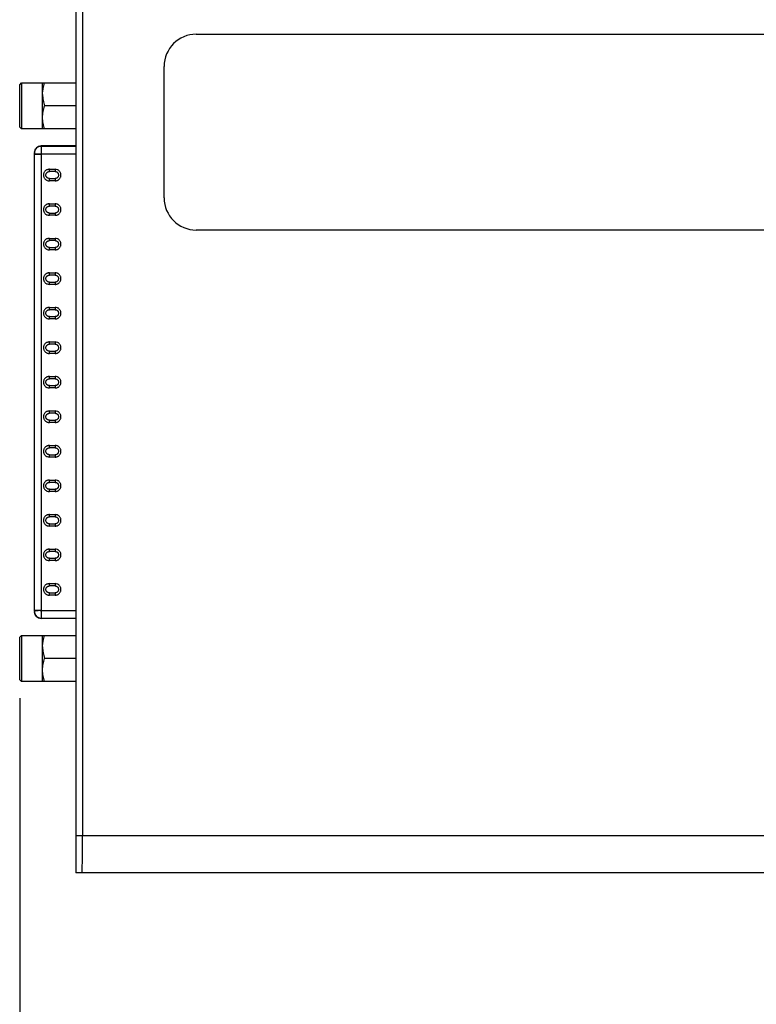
# Model space of a CAD drawing. Header units: inches. Extents: x 0 to 22, y 0 to 17.
# Tile 14 of 41: x 7.6 to 10.1, y 6.1 to 9.4. Entities that reach past the tile are written whole.
import ezdxf

# ---------------------------------------------------------------- set-up
doc = ezdxf.new("R2010")
doc.units = ezdxf.units.IN
doc.header["$LTSCALE"] = 1.21
doc.header["$MEASUREMENT"] = 0
doc.layers.get('0').update_dxf_attribs({"linetype": 'CONTINUOUS'})
doc.layers.add('DIMENSIONS', color=7, linetype='CONTINUOUS')
doc.styles.get("Standard").update_dxf_attribs({"font": 'txt', "width": 0.8})
doc.dimstyles.new('DIMSTYLE_2', dxfattribs={"dimtxt": 0.125, "dimasz": 0.18, "dimexe": 0.18, "dimexo": 0.0625, "dimgap": 0.09, "dimtad": 0, "dimtih": 1, "dimtoh": 1, "dimdec": 3, "dimzin": 4, "dimdsep": 46, "dimtxsty": 'STANDARD', "dimblk": '_FILLED', "dimblk1": '_FILLED', "dimblk2": '_FILLED', "dimcen": 0.09, "dimadec": 0, "dimazin": 0, "dimtp": 0.01, "dimtm": 0.01, "dimtfac": 1, "dimtdec": 3, "dimtofl": 0, "dimtmove": 0, "dimatfit": 3, "dimldrblk": '_FILLED', "dimfxl": 1, "dimtolj": 1, "dimtzin": 4, "dimarcsym": 0})

# ---------------------------------------------------------------- blocks, each defined once
blk = doc.blocks.new('_FILLED')
at = {"color": 0, "linetype": 'BYBLOCK'}
blk.add_solid([(0, 0), (-1, 0.174), (-1, -0.174)], dxfattribs=at)
blk = doc.blocks.new('*D12')
at = {"layer": 'DIMENSIONS', "color": 2, "linetype": 'CONTINUOUS'}
for p, q in [((7.6134, 7.1276), (7.6134, 5.6552)), ((11.805, 6.4677), (11.805, 5.6552)), ((7.6134, 5.7802), (8.7842, 5.7802)), ((11.805, 5.7802), (10.6342, 5.7802))]:
    blk.add_line(p, q, dxfattribs=at)
at = {"layer": 'DIMENSIONS', "color": 2, "linetype": 'CONTINUOUS', "xscale": 0.18, "yscale": 0.18, "zscale": 0.18, "rotation": 180}
blk.add_blockref('_FILLED', (7.6134, 5.7802), dxfattribs=at)
at = {"layer": 'DIMENSIONS', "color": 2, "linetype": 'CONTINUOUS', "xscale": 0.18, "yscale": 0.18, "zscale": 0.18}
blk.add_blockref('_FILLED', (11.805, 5.7802), dxfattribs=at)
at = {"layer": 'DIMENSIONS', "color": 2, "linetype": 'CONTINUOUS', "insert": (9.7092, 5.8427), "char_height": 0.125, "width": 1.725, "attachment_point": 2, "line_spacing_factor": 0.9}
blk.add_mtext('2X 4.192{\\Ftxt.shx;\\W1.000000;\\H0.125000; }[106.47]', dxfattribs=at)

msp = doc.modelspace()

# ---------------------------------------------------------------- linework, layer by layer
at = {"color": 6, "linetype": 'CONTINUOUS'}
for p, q in [((7.805, 11.5962), (7.805, 6.5302)), ((7.805, 9.0159), (7.6874, 9.0159)), ((7.6638, 7.4273), (7.6638, 8.9883)), ((7.715, 8.9361), (7.7347, 8.9361)), ((7.7347, 8.9283), (7.715, 8.9283)), ((7.715, 8.9046), (7.7347, 8.9046)), ((7.7347, 8.8968), (7.715, 8.8968)), ((7.715, 8.818), (7.7347, 8.818)), ((7.7347, 8.8101), (7.715, 8.8101)), ((7.715, 8.7865), (7.7347, 8.7865)), ((7.7347, 8.7786), (7.715, 8.7786)), ((7.715, 8.6999), (7.7347, 8.6999)), ((7.7347, 8.692), (7.715, 8.692)), ((7.715, 8.6684), (7.7347, 8.6684)), ((7.7347, 8.6605), (7.715, 8.6605)), ((7.715, 8.5818), (7.7347, 8.5818)), ((7.7347, 8.5739), (7.715, 8.5739)), ((7.715, 8.5503), (7.7347, 8.5503)), ((7.7347, 8.5424), (7.715, 8.5424)), ((7.715, 8.4637), (7.7347, 8.4637)), ((7.7347, 8.4558), (7.715, 8.4558)), ((7.715, 8.4322), (7.7347, 8.4322)), ((7.7347, 8.4243), (7.715, 8.4243)), ((7.715, 8.3456), (7.7347, 8.3456)), ((7.7347, 8.3377), (7.715, 8.3377)), ((7.715, 8.3141), (7.7347, 8.3141)), ((7.7347, 8.3062), (7.715, 8.3062)), ((7.715, 8.2275), (7.7347, 8.2275)), ((7.7347, 8.2196), (7.715, 8.2196)), ((7.715, 8.196), (7.7347, 8.196)), ((7.7347, 8.1881), (7.715, 8.1881)), ((7.715, 8.1094), (7.7347, 8.1094)), ((7.7347, 8.1015), (7.715, 8.1015)), ((7.715, 8.0779), (7.7347, 8.0779)), ((7.7347, 8.07), (7.715, 8.07)), ((7.715, 7.9912), (7.7347, 7.9912)), ((7.7347, 7.9834), (7.715, 7.9834)), ((7.715, 7.9598), (7.7347, 7.9598)), ((7.7347, 7.9519), (7.715, 7.9519)), ((7.715, 7.8731), (7.7347, 7.8731)), ((7.7347, 7.8653), (7.715, 7.8653)), ((7.715, 7.8416), (7.7347, 7.8416)), ((7.7347, 7.8338), (7.715, 7.8338)), ((7.715, 7.755), (7.7347, 7.755)), ((7.7347, 7.7472), (7.715, 7.7472)), ((7.715, 7.7235), (7.7347, 7.7235)), ((7.7347, 7.7157), (7.715, 7.7157)), ((7.715, 7.6369), (7.7347, 7.6369)), ((7.7347, 7.629), (7.715, 7.629)), ((7.715, 7.6054), (7.7347, 7.6054)), ((7.7347, 7.5975), (7.715, 7.5975)), ((7.715, 7.5188), (7.7347, 7.5188)), ((7.7347, 7.5109), (7.715, 7.5109)), ((7.715, 7.4873), (7.7347, 7.4873)), ((7.7347, 7.4794), (7.715, 7.4794)), ((7.805, 7.3997), (7.6874, 7.3997)), ((11.805, 6.5302), (7.805, 6.5302))]:
    msp.add_line(p, q, dxfattribs=at)
at = {"color": 9, "linetype": 'CONTINUOUS'}
for p, q in [((7.8281, 11.469), (7.8281, 6.6574)), ((7.6874, 9.0159), (7.6874, 7.3997)), ((7.6874, 9.0154), (7.805, 9.0154)), ((7.805, 8.9883), (7.6874, 8.9883)), ((7.715, 8.9283), (7.715, 8.9361)), ((7.7347, 8.9361), (7.7347, 8.9283)), ((7.715, 8.8968), (7.715, 8.9046)), ((7.7347, 8.9046), (7.7347, 8.8968)), ((7.715, 8.8101), (7.715, 8.818)), ((7.7347, 8.818), (7.7347, 8.8101)), ((7.715, 8.7786), (7.715, 8.7865)), ((7.7347, 8.7865), (7.7347, 8.7786)), ((7.715, 8.692), (7.715, 8.6999)), ((7.7347, 8.6999), (7.7347, 8.692)), ((7.715, 8.6605), (7.715, 8.6684)), ((7.7347, 8.6684), (7.7347, 8.6605)), ((7.715, 8.5739), (7.715, 8.5818)), ((7.7347, 8.5818), (7.7347, 8.5739)), ((7.715, 8.5424), (7.715, 8.5503)), ((7.7347, 8.5503), (7.7347, 8.5424)), ((7.715, 8.4558), (7.715, 8.4637)), ((7.7347, 8.4637), (7.7347, 8.4558)), ((7.715, 8.4243), (7.715, 8.4322)), ((7.7347, 8.4322), (7.7347, 8.4243)), ((7.715, 8.3377), (7.715, 8.3456)), ((7.7347, 8.3456), (7.7347, 8.3377)), ((7.715, 8.3062), (7.715, 8.3141)), ((7.7347, 8.3141), (7.7347, 8.3062)), ((7.715, 8.2196), (7.715, 8.2275)), ((7.7347, 8.2275), (7.7347, 8.2196)), ((7.715, 8.1881), (7.715, 8.196)), ((7.7347, 8.196), (7.7347, 8.1881)), ((7.715, 8.1015), (7.715, 8.1094)), ((7.7347, 8.1094), (7.7347, 8.1015)), ((7.715, 8.07), (7.715, 8.0779)), ((7.7347, 8.0779), (7.7347, 8.07)), ((7.715, 7.9834), (7.715, 7.9912)), ((7.7347, 7.9912), (7.7347, 7.9834)), ((7.715, 7.9519), (7.715, 7.9598)), ((7.7347, 7.9598), (7.7347, 7.9519)), ((7.715, 7.8653), (7.715, 7.8731)), ((7.7347, 7.8731), (7.7347, 7.8653)), ((7.715, 7.8338), (7.715, 7.8416)), ((7.7347, 7.8416), (7.7347, 7.8338)), ((7.715, 7.7472), (7.715, 7.755)), ((7.7347, 7.755), (7.7347, 7.7472)), ((7.715, 7.7157), (7.715, 7.7235)), ((7.7347, 7.7235), (7.7347, 7.7157)), ((7.715, 7.629), (7.715, 7.6369)), ((7.7347, 7.6369), (7.7347, 7.629)), ((7.715, 7.5975), (7.715, 7.6054)), ((7.7347, 7.6054), (7.7347, 7.5975)), ((7.715, 7.5109), (7.715, 7.5188)), ((7.7347, 7.5188), (7.7347, 7.5109)), ((7.715, 7.4794), (7.715, 7.4873)), ((7.7347, 7.4873), (7.7347, 7.4794)), ((7.6874, 7.4273), (7.805, 7.4273)), ((7.805, 7.4001), (7.6874, 7.4001)), ((7.8082, 6.6574), (11.805, 6.6574))]:
    msp.add_line(p, q, dxfattribs=at)
at = {"color": 7, "linetype": 'CONTINUOUS'}
for p, q in [((8.2177, 9.3982), (11.78, 9.3982)), ((8.1077, 8.8382), (8.1077, 9.2882)), ((7.6134, 9.2255), (7.6193, 9.2314)), ((7.6193, 9.2314), (7.6193, 9.0739)), ((7.6193, 9.2314), (7.805, 9.2314)), ((7.6917, 9.0739), (7.6917, 9.2314)), ((7.6917, 9.2314), (7.6917, 9.2314)), ((7.6134, 9.0799), (7.6134, 9.2255)), ((7.805, 9.1527), (7.6988, 9.1527)), ((7.6134, 9.0798), (7.6193, 9.0739)), ((7.805, 9.0739), (7.6193, 9.0739)), ((7.6917, 9.0739), (7.6917, 9.0739)), ((7.6638, 8.9922), (7.6638, 8.9918)), ((7.6638, 8.9913), (7.6638, 8.9921)), ((7.6638, 8.9898), (7.6638, 8.9913)), ((7.6638, 8.9899), (7.6638, 8.9913)), ((7.6638, 8.9913), (7.6638, 8.9909)), ((7.6638, 8.9891), (7.6638, 8.9899)), ((7.6656, 8.9883), (7.6638, 8.9891)), ((7.6638, 8.9883), (7.6874, 8.9883)), ((7.666, 8.9882), (7.6656, 8.9883)), ((7.6707, 8.9883), (7.666, 8.9882)), ((7.6754, 8.9883), (7.6719, 8.9883)), ((7.6787, 8.9883), (7.6754, 8.9883)), ((7.6874, 8.9883), (7.6805, 8.9883)), ((11.78, 8.7282), (8.2177, 8.7282)), ((7.6874, 7.4273), (7.6638, 7.4273)), ((7.6638, 7.4264), (7.6656, 7.4273)), ((7.6638, 7.4262), (7.6638, 7.4264)), ((7.6638, 7.4256), (7.6638, 7.4263)), ((7.6638, 7.4245), (7.6638, 7.4258)), ((7.6638, 7.4243), (7.6638, 7.4256)), ((7.6638, 7.4243), (7.6638, 7.4246)), ((7.6638, 7.4234), (7.6638, 7.4243)), ((7.6638, 7.4233), (7.6638, 7.4237)), ((7.6638, 7.4232), (7.6638, 7.4236)), ((7.6707, 7.4273), (7.6754, 7.4272)), ((7.6754, 7.4272), (7.6771, 7.4273)), ((7.683, 7.4273), (7.6874, 7.4273)), ((7.6134, 7.3357), (7.6193, 7.3416)), ((7.6134, 7.1901), (7.6134, 7.3357)), ((7.6193, 7.3416), (7.6193, 7.1842)), ((7.6193, 7.3416), (7.805, 7.3416)), ((7.6917, 7.1842), (7.6917, 7.3416)), ((7.6917, 7.3416), (7.6917, 7.3416)), ((7.805, 7.2629), (7.6988, 7.2629)), ((7.6134, 7.1901), (7.6193, 7.1842)), ((7.805, 7.1842), (7.6193, 7.1842)), ((7.6917, 7.1842), (7.6917, 7.1842))]:
    msp.add_line(p, q, dxfattribs=at)
for centre, radius, start, end in [((8.2177, 9.2882), 0.11, 90, 180), ((7.7189, 8.9898), 0.0551, 177.428, 178.3626), ((7.8286, 8.989), 0.1648, 179.7221, 180.2376), ((7.6728, 8.925), 0.0633, 90.8156, 91.8891), ((7.681, 9.435), 0.4467, 269.6995, 269.9374), ((8.2177, 8.8382), 0.11, 180, 270), ((7.8222, 7.4265), 0.1584, 179.7358, 180.2716), ((7.7174, 7.4258), 0.0536, 181.3715, 182.5817), ((7.6817, 6.9413), 0.486, 90.39, 90.5424), ((7.6809, 7.0348), 0.3925, 90.0481, 90.3649), ((7.6814, 6.6294), 0.7979, 89.8833, 90.0616)]:
    msp.add_arc(centre, radius, start, end, dxfattribs=at)
at = {"color": 6, "linetype": 'CONTINUOUS'}
for centre, start, end in [((7.6874, 8.9922), 90, 180), ((7.6874, 7.4233), 180.0005, 270)]:
    msp.add_arc(centre, 0.0236, start, end, dxfattribs=at)
at = {"color": 9, "linetype": 'CONTINUOUS'}
for centre, start, end in [((7.6865, 8.9922), 173.9095, 179.983), ((7.6865, 7.4234), 180.017, 186.0862)]:
    msp.add_arc(centre, 0.0227, start, end, dxfattribs=at)
at = {"color": 7, "linetype": 'CONTINUOUS'}
for points, knots in [([(7.6917, 9.192), (7.6917, 9.1954), (7.692, 9.2004), (7.6928, 9.207), (7.6936, 9.2119), (7.6946, 9.2169), (7.6962, 9.2234), (7.6977, 9.2282), (7.6988, 9.2314)], [0, 0, 0, 0, 0.24882, 0.373482, 0.498285, 0.623287, 0.748569, 1, 1, 1, 1]), ([(7.6917, 9.192), (7.6917, 9.1854), (7.6928, 9.1753), (7.6958, 9.1623), (7.6977, 9.1559), (7.6988, 9.1527)], [0, 0, 0, 0, 0.498019, 0.748465, 1, 1, 1, 1]), ([(7.6917, 9.1133), (7.6917, 9.1166), (7.6921, 9.1233), (7.6935, 9.1332), (7.6958, 9.143), (7.6977, 9.1495), (7.6988, 9.1527)], [0, 0, 0, 0, 0.248851, 0.498277, 0.748582, 1, 1, 1, 1]), ([(7.6988, 9.0739), (7.6977, 9.0771), (7.6958, 9.0835), (7.6935, 9.0934), (7.6921, 9.1033), (7.6917, 9.11), (7.6917, 9.1133)], [0, 0, 0, 0, 0.251419, 0.501724, 0.751149, 1, 1, 1, 1]), ([(7.6656, 7.4273), (7.6659, 7.4273), (7.6666, 7.4274), (7.6678, 7.4274), (7.6692, 7.4273), (7.6702, 7.4273), (7.6707, 7.4273)], [0, 0, 0, 0, 0.194518, 0.426911, 0.696375, 1, 1, 1, 1]), ([(7.6917, 7.3023), (7.6917, 7.3056), (7.692, 7.3106), (7.6928, 7.3172), (7.6936, 7.3222), (7.6946, 7.3271), (7.6962, 7.3336), (7.6977, 7.3384), (7.6988, 7.3416)], [0, 0, 0, 0, 0.24882, 0.373482, 0.498285, 0.623287, 0.748569, 1, 1, 1, 1]), ([(7.6917, 7.3023), (7.6917, 7.2956), (7.6928, 7.2856), (7.6958, 7.2725), (7.6977, 7.2661), (7.6988, 7.2629)], [0, 0, 0, 0, 0.498019, 0.748465, 1, 1, 1, 1]), ([(7.6917, 7.2235), (7.6917, 7.2269), (7.6921, 7.2335), (7.6935, 7.2435), (7.6958, 7.2533), (7.6977, 7.2597), (7.6988, 7.2629)], [0, 0, 0, 0, 0.248851, 0.498277, 0.748582, 1, 1, 1, 1]), ([(7.6988, 7.1842), (7.6977, 7.1874), (7.6958, 7.1938), (7.6935, 7.2036), (7.6921, 7.2135), (7.6917, 7.2202), (7.6917, 7.2235)], [0, 0, 0, 0, 0.251419, 0.501724, 0.751149, 1, 1, 1, 1]), ([(7.8272, 6.5324), (7.8273, 6.5324), (7.8273, 6.5325), (7.8273, 6.5326), (7.8273, 6.5329), (7.8273, 6.5331), (7.8274, 6.5335), (7.8274, 6.5339), (7.8274, 6.5344), (7.8274, 6.5353), (7.8275, 6.5365), (7.8275, 6.5382), (7.8276, 6.5401), (7.8276, 6.5423), (7.8276, 6.5448), (7.8277, 6.5487), (7.8278, 6.5542), (7.8278, 6.5615), (7.8279, 6.5697), (7.8279, 6.5787), (7.828, 6.5885), (7.828, 6.599), (7.8281, 6.61), (7.8281, 6.6214), (7.8281, 6.6373), (7.8281, 6.6493), (7.8281, 6.6574)], [0, 0, 0, 0, 0.000542, 0.001666, 0.003381, 0.005688, 0.008584, 0.012068, 0.016138, 0.02079, 0.031837, 0.045188, 0.060823, 0.078703, 0.098776, 0.120989, 0.171622, 0.230168, 0.296058, 0.368619, 0.447174, 0.531, 0.619312, 0.711321, 0.806153, 1, 1, 1, 1])]:
    msp.add_open_spline(points, degree=3, knots=knots, dxfattribs=at)
at = {"color": 9, "linetype": 'CONTINUOUS'}
for points, knots in [([(7.6639, 8.9946), (7.6642, 8.9972), (7.6657, 9.0024), (7.6688, 9.0068), (7.6707, 9.0086)], [0, 0, 0, 0, 0.499358, 1, 1, 1, 1]), ([(7.6707, 9.0086), (7.6729, 9.0108), (7.6782, 9.0142), (7.6843, 9.0154), (7.6874, 9.0154)], [0, 0, 0, 0, 0.498975, 1, 1, 1, 1]), ([(7.6707, 7.407), (7.6688, 7.4088), (7.6657, 7.4132), (7.6642, 7.4184), (7.6639, 7.421)], [0, 0, 0, 0, 0.500644, 1, 1, 1, 1]), ([(7.6874, 7.4001), (7.6843, 7.4001), (7.6797, 7.401), (7.6742, 7.4039), (7.6718, 7.4059), (7.6707, 7.407)], [0, 0, 0, 0, 0.499838, 0.750391, 1, 1, 1, 1])]:
    msp.add_open_spline(points, degree=3, knots=knots, dxfattribs=at)
at = {"color": 6, "linetype": 'CONTINUOUS'}
for points, knots in [([(7.715, 8.9361), (7.7137, 8.9361), (7.7111, 8.9359), (7.7079, 8.935), (7.7055, 8.934), (7.7033, 8.9327), (7.7007, 8.9306), (7.6982, 8.9276), (7.6964, 8.9241), (7.6953, 8.9204), (7.6949, 8.9164), (7.6952, 8.9125), (7.6964, 8.9088), (7.6982, 8.9053), (7.7007, 8.9023), (7.7033, 8.9002), (7.7055, 8.8989), (7.7091, 8.8973), (7.7124, 8.8968), (7.715, 8.8968)], [0, 0, 0, 0, 0.062411, 0.125006, 0.15629, 0.187575, 0.250128, 0.312684, 0.375215, 0.437735, 0.500267, 0.562794, 0.625308, 0.687843, 0.750399, 0.812951, 0.844239, 0.875525, 1, 1, 1, 1]), ([(7.715, 8.9046), (7.7134, 8.9046), (7.7111, 8.9051), (7.7083, 8.9065), (7.7065, 8.908), (7.705, 8.9098), (7.7035, 8.9125), (7.7027, 8.9164), (7.7035, 8.9203), (7.705, 8.9231), (7.7065, 8.9249), (7.7083, 8.9264), (7.7111, 8.9278), (7.7134, 8.9283), (7.715, 8.9283)], [0, 0, 0, 0, 0.124537, 0.187295, 0.249987, 0.312628, 0.375241, 0.500011, 0.62478, 0.687393, 0.750033, 0.812724, 0.87548, 1, 1, 1, 1]), ([(7.7347, 8.8968), (7.736, 8.8968), (7.7386, 8.897), (7.7417, 8.8979), (7.7441, 8.8989), (7.7463, 8.9002), (7.7489, 8.9023), (7.7514, 8.9053), (7.7532, 8.9088), (7.7544, 8.9125), (7.7548, 8.9164), (7.7544, 8.9203), (7.7532, 8.9241), (7.7514, 8.9276), (7.7489, 8.9306), (7.7463, 8.9326), (7.7441, 8.934), (7.7405, 8.9355), (7.7372, 8.9361), (7.7347, 8.9361)], [0, 0, 0, 0, 0.062411, 0.125006, 0.15629, 0.187575, 0.250128, 0.312684, 0.375215, 0.437735, 0.500267, 0.562794, 0.625308, 0.687843, 0.750399, 0.812951, 0.844239, 0.875525, 1, 1, 1, 1]), ([(7.7347, 8.9283), (7.7362, 8.9283), (7.7386, 8.9278), (7.7413, 8.9264), (7.7431, 8.9249), (7.7446, 8.9231), (7.7461, 8.9203), (7.7469, 8.9164), (7.7461, 8.9125), (7.7446, 8.9098), (7.7431, 8.908), (7.7413, 8.9065), (7.7386, 8.9051), (7.7362, 8.9046), (7.7347, 8.9046)], [0, 0, 0, 0, 0.124568, 0.187328, 0.25001, 0.312649, 0.375264, 0.500005, 0.624743, 0.68736, 0.749999, 0.812677, 0.875437, 1, 1, 1, 1]), ([(7.715, 8.818), (7.7137, 8.818), (7.7111, 8.8178), (7.7079, 8.8169), (7.7055, 8.8159), (7.7033, 8.8146), (7.7007, 8.8125), (7.6982, 8.8095), (7.6964, 8.806), (7.6953, 8.8022), (7.6949, 8.7983), (7.6952, 8.7944), (7.6964, 8.7907), (7.6982, 8.7872), (7.7007, 8.7842), (7.7033, 8.7821), (7.7055, 8.7808), (7.7091, 8.7792), (7.7124, 8.7787), (7.715, 8.7786)], [0, 0, 0, 0, 0.062411, 0.125006, 0.15629, 0.187575, 0.250128, 0.312684, 0.375215, 0.437735, 0.500267, 0.562794, 0.625308, 0.687843, 0.750399, 0.812951, 0.844239, 0.875525, 1, 1, 1, 1]), ([(7.715, 8.7865), (7.7134, 8.7865), (7.7111, 8.787), (7.7083, 8.7884), (7.7065, 8.7899), (7.705, 8.7917), (7.7035, 8.7944), (7.7027, 8.7983), (7.7035, 8.8022), (7.705, 8.805), (7.7065, 8.8068), (7.7083, 8.8083), (7.7111, 8.8097), (7.7134, 8.8101), (7.715, 8.8101)], [0, 0, 0, 0, 0.124537, 0.187295, 0.249987, 0.312628, 0.375241, 0.500011, 0.62478, 0.687393, 0.750033, 0.812724, 0.87548, 1, 1, 1, 1]), ([(7.7347, 8.7786), (7.736, 8.7787), (7.7386, 8.7789), (7.7417, 8.7797), (7.7441, 8.7808), (7.7463, 8.7821), (7.7489, 8.7842), (7.7514, 8.7872), (7.7532, 8.7907), (7.7544, 8.7944), (7.7548, 8.7983), (7.7544, 8.8022), (7.7532, 8.806), (7.7514, 8.8095), (7.7489, 8.8125), (7.7463, 8.8145), (7.7441, 8.8158), (7.7405, 8.8174), (7.7372, 8.818), (7.7347, 8.818)], [0, 0, 0, 0, 0.062411, 0.125006, 0.15629, 0.187575, 0.250128, 0.312684, 0.375215, 0.437735, 0.500267, 0.562794, 0.625308, 0.687843, 0.750399, 0.812951, 0.844239, 0.875525, 1, 1, 1, 1]), ([(7.7347, 8.8101), (7.7362, 8.8101), (7.7386, 8.8097), (7.7413, 8.8083), (7.7431, 8.8068), (7.7446, 8.805), (7.7461, 8.8022), (7.7469, 8.7983), (7.7461, 8.7944), (7.7446, 8.7917), (7.7431, 8.7899), (7.7413, 8.7884), (7.7386, 8.787), (7.7362, 8.7865), (7.7347, 8.7865)], [0, 0, 0, 0, 0.124568, 0.187328, 0.25001, 0.312649, 0.375264, 0.500005, 0.624743, 0.68736, 0.749999, 0.812677, 0.875437, 1, 1, 1, 1]), ([(7.715, 8.6999), (7.7137, 8.6999), (7.7111, 8.6997), (7.7079, 8.6988), (7.7055, 8.6978), (7.7033, 8.6964), (7.7007, 8.6944), (7.6982, 8.6914), (7.6964, 8.6879), (7.6953, 8.6841), (7.6949, 8.6802), (7.6952, 8.6763), (7.6964, 8.6726), (7.6982, 8.6691), (7.7007, 8.6661), (7.7033, 8.664), (7.7055, 8.6627), (7.7091, 8.6611), (7.7124, 8.6606), (7.715, 8.6605)], [0, 0, 0, 0, 0.062411, 0.125006, 0.15629, 0.187575, 0.250128, 0.312684, 0.375215, 0.437735, 0.500267, 0.562794, 0.625308, 0.687843, 0.750399, 0.812951, 0.844239, 0.875525, 1, 1, 1, 1]), ([(7.715, 8.6684), (7.7134, 8.6684), (7.7111, 8.6689), (7.7083, 8.6703), (7.7065, 8.6718), (7.705, 8.6736), (7.7035, 8.6763), (7.7027, 8.6802), (7.7035, 8.6841), (7.705, 8.6869), (7.7065, 8.6887), (7.7083, 8.6901), (7.7111, 8.6916), (7.7134, 8.692), (7.715, 8.692)], [0, 0, 0, 0, 0.124537, 0.187295, 0.249987, 0.312628, 0.375241, 0.500011, 0.62478, 0.687393, 0.750033, 0.812724, 0.87548, 1, 1, 1, 1]), ([(7.7347, 8.6605), (7.736, 8.6605), (7.7386, 8.6608), (7.7417, 8.6616), (7.7441, 8.6627), (7.7463, 8.664), (7.7489, 8.6661), (7.7514, 8.6691), (7.7532, 8.6726), (7.7544, 8.6763), (7.7548, 8.6802), (7.7544, 8.6841), (7.7532, 8.6879), (7.7514, 8.6913), (7.7489, 8.6944), (7.7463, 8.6964), (7.7441, 8.6977), (7.7405, 8.6993), (7.7372, 8.6999), (7.7347, 8.6999)], [0, 0, 0, 0, 0.062411, 0.125006, 0.15629, 0.187575, 0.250128, 0.312684, 0.375215, 0.437735, 0.500267, 0.562794, 0.625308, 0.687843, 0.750399, 0.812951, 0.844239, 0.875525, 1, 1, 1, 1]), ([(7.7347, 8.692), (7.7362, 8.692), (7.7386, 8.6916), (7.7413, 8.6902), (7.7431, 8.6887), (7.7446, 8.6869), (7.7461, 8.6841), (7.7469, 8.6802), (7.7461, 8.6763), (7.7446, 8.6736), (7.7431, 8.6718), (7.7413, 8.6703), (7.7386, 8.6689), (7.7362, 8.6684), (7.7347, 8.6684)], [0, 0, 0, 0, 0.124568, 0.187328, 0.25001, 0.312649, 0.375264, 0.500005, 0.624743, 0.68736, 0.749999, 0.812677, 0.875437, 1, 1, 1, 1]), ([(7.715, 8.5818), (7.7137, 8.5818), (7.7111, 8.5816), (7.7079, 8.5807), (7.7055, 8.5796), (7.7033, 8.5783), (7.7007, 8.5763), (7.6982, 8.5732), (7.6964, 8.5698), (7.6953, 8.566), (7.6949, 8.5621), (7.6952, 8.5582), (7.6964, 8.5545), (7.6982, 8.551), (7.7007, 8.548), (7.7033, 8.5459), (7.7055, 8.5446), (7.7091, 8.543), (7.7124, 8.5424), (7.715, 8.5424)], [0, 0, 0, 0, 0.062411, 0.125006, 0.15629, 0.187575, 0.250128, 0.312684, 0.375215, 0.437735, 0.500267, 0.562794, 0.625308, 0.687843, 0.750399, 0.812951, 0.844239, 0.875525, 1, 1, 1, 1]), ([(7.715, 8.5503), (7.7134, 8.5503), (7.7111, 8.5508), (7.7083, 8.5522), (7.7065, 8.5537), (7.705, 8.5555), (7.7035, 8.5582), (7.7027, 8.5621), (7.7035, 8.566), (7.705, 8.5688), (7.7065, 8.5706), (7.7083, 8.572), (7.7111, 8.5735), (7.7134, 8.5739), (7.715, 8.5739)], [0, 0, 0, 0, 0.124537, 0.187295, 0.249987, 0.312628, 0.375241, 0.500011, 0.62478, 0.687393, 0.750033, 0.812724, 0.87548, 1, 1, 1, 1]), ([(7.7347, 8.5424), (7.736, 8.5424), (7.7386, 8.5427), (7.7417, 8.5435), (7.7441, 8.5446), (7.7463, 8.5459), (7.7489, 8.548), (7.7514, 8.551), (7.7532, 8.5544), (7.7544, 8.5582), (7.7548, 8.5621), (7.7544, 8.566), (7.7532, 8.5698), (7.7514, 8.5732), (7.7489, 8.5763), (7.7463, 8.5783), (7.7441, 8.5796), (7.7405, 8.5812), (7.7372, 8.5818), (7.7347, 8.5818)], [0, 0, 0, 0, 0.062411, 0.125006, 0.15629, 0.187575, 0.250128, 0.312684, 0.375215, 0.437735, 0.500267, 0.562794, 0.625308, 0.687843, 0.750399, 0.812951, 0.844239, 0.875525, 1, 1, 1, 1]), ([(7.7347, 8.5739), (7.7362, 8.5739), (7.7386, 8.5735), (7.7413, 8.572), (7.7431, 8.5706), (7.7446, 8.5688), (7.7461, 8.566), (7.7469, 8.5621), (7.7461, 8.5582), (7.7446, 8.5555), (7.7431, 8.5537), (7.7413, 8.5522), (7.7386, 8.5508), (7.7362, 8.5503), (7.7347, 8.5503)], [0, 0, 0, 0, 0.124568, 0.187328, 0.25001, 0.312649, 0.375264, 0.500005, 0.624743, 0.68736, 0.749999, 0.812677, 0.875437, 1, 1, 1, 1]), ([(7.715, 8.4637), (7.7137, 8.4637), (7.7111, 8.4635), (7.7079, 8.4626), (7.7055, 8.4615), (7.7033, 8.4602), (7.7007, 8.4582), (7.6982, 8.4551), (7.6964, 8.4517), (7.6953, 8.4479), (7.6949, 8.444), (7.6952, 8.4401), (7.6964, 8.4363), (7.6982, 8.4329), (7.7007, 8.4299), (7.7033, 8.4278), (7.7055, 8.4265), (7.7091, 8.4249), (7.7124, 8.4243), (7.715, 8.4243)], [0, 0, 0, 0, 0.062411, 0.125006, 0.15629, 0.187575, 0.250128, 0.312684, 0.375215, 0.437735, 0.500267, 0.562794, 0.625308, 0.687843, 0.750399, 0.812951, 0.844239, 0.875525, 1, 1, 1, 1]), ([(7.715, 8.4322), (7.7134, 8.4322), (7.7111, 8.4326), (7.7083, 8.4341), (7.7065, 8.4356), (7.705, 8.4374), (7.7035, 8.4401), (7.7027, 8.444), (7.7035, 8.4479), (7.705, 8.4506), (7.7065, 8.4524), (7.7083, 8.4539), (7.7111, 8.4554), (7.7134, 8.4558), (7.715, 8.4558)], [0, 0, 0, 0, 0.124537, 0.187295, 0.249987, 0.312628, 0.375241, 0.500011, 0.62478, 0.687393, 0.750033, 0.812724, 0.87548, 1, 1, 1, 1]), ([(7.7347, 8.4243), (7.736, 8.4243), (7.7386, 8.4246), (7.7417, 8.4254), (7.7441, 8.4265), (7.7463, 8.4278), (7.7489, 8.4298), (7.7514, 8.4329), (7.7532, 8.4363), (7.7544, 8.4401), (7.7548, 8.444), (7.7544, 8.4479), (7.7532, 8.4517), (7.7514, 8.4551), (7.7489, 8.4581), (7.7463, 8.4602), (7.7441, 8.4615), (7.7405, 8.4631), (7.7372, 8.4637), (7.7347, 8.4637)], [0, 0, 0, 0, 0.062411, 0.125006, 0.15629, 0.187575, 0.250128, 0.312684, 0.375215, 0.437735, 0.500267, 0.562794, 0.625308, 0.687843, 0.750399, 0.812951, 0.844239, 0.875525, 1, 1, 1, 1]), ([(7.7347, 8.4558), (7.7362, 8.4558), (7.7386, 8.4554), (7.7413, 8.4539), (7.7431, 8.4525), (7.7446, 8.4506), (7.7461, 8.4479), (7.7469, 8.444), (7.7461, 8.4401), (7.7446, 8.4374), (7.7431, 8.4356), (7.7413, 8.4341), (7.7386, 8.4326), (7.7362, 8.4322), (7.7347, 8.4322)], [0, 0, 0, 0, 0.124568, 0.187328, 0.25001, 0.312649, 0.375264, 0.500005, 0.624743, 0.68736, 0.749999, 0.812677, 0.875437, 1, 1, 1, 1]), ([(7.715, 8.3456), (7.7137, 8.3456), (7.7111, 8.3453), (7.7079, 8.3445), (7.7055, 8.3434), (7.7033, 8.3421), (7.7007, 8.3401), (7.6982, 8.337), (7.6964, 8.3336), (7.6953, 8.3298), (7.6949, 8.3259), (7.6952, 8.322), (7.6964, 8.3182), (7.6982, 8.3148), (7.7007, 8.3117), (7.7033, 8.3097), (7.7055, 8.3084), (7.7091, 8.3068), (7.7124, 8.3062), (7.715, 8.3062)], [0, 0, 0, 0, 0.062411, 0.125006, 0.15629, 0.187575, 0.250128, 0.312684, 0.375215, 0.437735, 0.500267, 0.562794, 0.625308, 0.687843, 0.750399, 0.812951, 0.844239, 0.875525, 1, 1, 1, 1]), ([(7.715, 8.3141), (7.7134, 8.3141), (7.7111, 8.3145), (7.7083, 8.316), (7.7065, 8.3174), (7.705, 8.3192), (7.7035, 8.322), (7.7027, 8.3259), (7.7035, 8.3298), (7.705, 8.3325), (7.7065, 8.3343), (7.7083, 8.3358), (7.7111, 8.3373), (7.7134, 8.3377), (7.715, 8.3377)], [0, 0, 0, 0, 0.124537, 0.187295, 0.249987, 0.312628, 0.375241, 0.500011, 0.62478, 0.687393, 0.750033, 0.812724, 0.87548, 1, 1, 1, 1]), ([(7.7347, 8.3062), (7.736, 8.3062), (7.7386, 8.3064), (7.7417, 8.3073), (7.7441, 8.3084), (7.7463, 8.3097), (7.7489, 8.3117), (7.7514, 8.3148), (7.7532, 8.3182), (7.7544, 8.322), (7.7548, 8.3259), (7.7544, 8.3298), (7.7532, 8.3335), (7.7514, 8.337), (7.7489, 8.34), (7.7463, 8.3421), (7.7441, 8.3434), (7.7405, 8.345), (7.7372, 8.3456), (7.7347, 8.3456)], [0, 0, 0, 0, 0.062411, 0.125006, 0.15629, 0.187575, 0.250128, 0.312684, 0.375215, 0.437735, 0.500267, 0.562794, 0.625308, 0.687843, 0.750399, 0.812951, 0.844239, 0.875525, 1, 1, 1, 1]), ([(7.7347, 8.3377), (7.7362, 8.3377), (7.7386, 8.3373), (7.7413, 8.3358), (7.7431, 8.3343), (7.7446, 8.3325), (7.7461, 8.3298), (7.7469, 8.3259), (7.7461, 8.322), (7.7446, 8.3193), (7.7431, 8.3174), (7.7413, 8.316), (7.7386, 8.3145), (7.7362, 8.3141), (7.7347, 8.3141)], [0, 0, 0, 0, 0.124568, 0.187328, 0.25001, 0.312649, 0.375264, 0.500005, 0.624743, 0.68736, 0.749999, 0.812677, 0.875437, 1, 1, 1, 1]), ([(7.715, 8.2275), (7.7137, 8.2275), (7.7111, 8.2272), (7.7079, 8.2264), (7.7055, 8.2253), (7.7033, 8.224), (7.7007, 8.2219), (7.6982, 8.2189), (7.6964, 8.2154), (7.6953, 8.2117), (7.6949, 8.2078), (7.6952, 8.2039), (7.6964, 8.2001), (7.6982, 8.1967), (7.7007, 8.1936), (7.7033, 8.1916), (7.7055, 8.1903), (7.7091, 8.1887), (7.7124, 8.1881), (7.715, 8.1881)], [0, 0, 0, 0, 0.062411, 0.125006, 0.15629, 0.187575, 0.250128, 0.312684, 0.375215, 0.437735, 0.500267, 0.562794, 0.625308, 0.687843, 0.750399, 0.812951, 0.844239, 0.875525, 1, 1, 1, 1]), ([(7.715, 8.196), (7.7134, 8.196), (7.7111, 8.1964), (7.7083, 8.1979), (7.7065, 8.1993), (7.705, 8.2011), (7.7035, 8.2039), (7.7027, 8.2078), (7.7035, 8.2117), (7.705, 8.2144), (7.7065, 8.2162), (7.7083, 8.2177), (7.7111, 8.2191), (7.7134, 8.2196), (7.715, 8.2196)], [0, 0, 0, 0, 0.124537, 0.187295, 0.249987, 0.312628, 0.375241, 0.500011, 0.62478, 0.687393, 0.750033, 0.812724, 0.87548, 1, 1, 1, 1]), ([(7.7347, 8.1881), (7.736, 8.1881), (7.7386, 8.1883), (7.7417, 8.1892), (7.7441, 8.1903), (7.7463, 8.1916), (7.7489, 8.1936), (7.7514, 8.1967), (7.7532, 8.2001), (7.7544, 8.2039), (7.7548, 8.2078), (7.7544, 8.2117), (7.7532, 8.2154), (7.7514, 8.2189), (7.7489, 8.2219), (7.7463, 8.224), (7.7441, 8.2253), (7.7405, 8.2269), (7.7372, 8.2275), (7.7347, 8.2275)], [0, 0, 0, 0, 0.062411, 0.125006, 0.15629, 0.187575, 0.250128, 0.312684, 0.375215, 0.437735, 0.500267, 0.562794, 0.625308, 0.687843, 0.750399, 0.812951, 0.844239, 0.875525, 1, 1, 1, 1]), ([(7.7347, 8.2196), (7.7362, 8.2196), (7.7386, 8.2191), (7.7413, 8.2177), (7.7431, 8.2162), (7.7446, 8.2144), (7.7461, 8.2117), (7.7469, 8.2078), (7.7461, 8.2039), (7.7446, 8.2011), (7.7431, 8.1993), (7.7413, 8.1979), (7.7386, 8.1964), (7.7362, 8.196), (7.7347, 8.196)], [0, 0, 0, 0, 0.124568, 0.187328, 0.25001, 0.312649, 0.375264, 0.500005, 0.624743, 0.68736, 0.749999, 0.812677, 0.875437, 1, 1, 1, 1]), ([(7.715, 8.1094), (7.7137, 8.1094), (7.7111, 8.1091), (7.7079, 8.1083), (7.7055, 8.1072), (7.7033, 8.1059), (7.7007, 8.1038), (7.6982, 8.1008), (7.6964, 8.0973), (7.6953, 8.0936), (7.6949, 8.0897), (7.6952, 8.0858), (7.6964, 8.082), (7.6982, 8.0786), (7.7007, 8.0755), (7.7033, 8.0735), (7.7055, 8.0722), (7.7091, 8.0706), (7.7124, 8.07), (7.715, 8.07)], [0, 0, 0, 0, 0.062411, 0.125006, 0.15629, 0.187575, 0.250128, 0.312684, 0.375215, 0.437735, 0.500267, 0.562794, 0.625308, 0.687843, 0.750399, 0.812951, 0.844239, 0.875525, 1, 1, 1, 1]), ([(7.715, 8.0779), (7.7134, 8.0779), (7.7111, 8.0783), (7.7083, 8.0797), (7.7065, 8.0812), (7.705, 8.083), (7.7035, 8.0858), (7.7027, 8.0897), (7.7035, 8.0936), (7.705, 8.0963), (7.7065, 8.0981), (7.7083, 8.0996), (7.7111, 8.101), (7.7134, 8.1015), (7.715, 8.1015)], [0, 0, 0, 0, 0.124537, 0.187295, 0.249987, 0.312628, 0.375241, 0.500011, 0.62478, 0.687393, 0.750033, 0.812724, 0.87548, 1, 1, 1, 1]), ([(7.7347, 8.07), (7.736, 8.07), (7.7386, 8.0702), (7.7417, 8.0711), (7.7441, 8.0721), (7.7463, 8.0735), (7.7489, 8.0755), (7.7514, 8.0785), (7.7532, 8.082), (7.7544, 8.0858), (7.7548, 8.0897), (7.7544, 8.0936), (7.7532, 8.0973), (7.7514, 8.1008), (7.7489, 8.1038), (7.7463, 8.1059), (7.7441, 8.1072), (7.7405, 8.1088), (7.7372, 8.1093), (7.7347, 8.1094)], [0, 0, 0, 0, 0.062411, 0.125006, 0.15629, 0.187575, 0.250128, 0.312684, 0.375215, 0.437735, 0.500267, 0.562794, 0.625308, 0.687843, 0.750399, 0.812951, 0.844239, 0.875525, 1, 1, 1, 1]), ([(7.7347, 8.1015), (7.7362, 8.1015), (7.7386, 8.101), (7.7413, 8.0996), (7.7431, 8.0981), (7.7446, 8.0963), (7.7461, 8.0936), (7.7469, 8.0897), (7.7461, 8.0858), (7.7446, 8.083), (7.7431, 8.0812), (7.7413, 8.0797), (7.7386, 8.0783), (7.7362, 8.0779), (7.7347, 8.0779)], [0, 0, 0, 0, 0.124568, 0.187328, 0.25001, 0.312649, 0.375264, 0.500005, 0.624743, 0.68736, 0.749999, 0.812677, 0.875437, 1, 1, 1, 1]), ([(7.715, 7.9912), (7.7137, 7.9912), (7.7111, 7.991), (7.7079, 7.9902), (7.7055, 7.9891), (7.7033, 7.9878), (7.7007, 7.9857), (7.6982, 7.9827), (7.6964, 7.9792), (7.6953, 7.9755), (7.6949, 7.9716), (7.6952, 7.9677), (7.6964, 7.9639), (7.6982, 7.9604), (7.7007, 7.9574), (7.7033, 7.9554), (7.7055, 7.954), (7.7091, 7.9525), (7.7124, 7.9519), (7.715, 7.9519)], [0, 0, 0, 0, 0.062411, 0.125006, 0.15629, 0.187575, 0.250128, 0.312684, 0.375215, 0.437735, 0.500267, 0.562794, 0.625308, 0.687843, 0.750399, 0.812951, 0.844239, 0.875525, 1, 1, 1, 1]), ([(7.715, 7.9598), (7.7134, 7.9598), (7.7111, 7.9602), (7.7083, 7.9616), (7.7065, 7.9631), (7.705, 7.9649), (7.7035, 7.9677), (7.7027, 7.9716), (7.7035, 7.9755), (7.705, 7.9782), (7.7065, 7.98), (7.7083, 7.9815), (7.7111, 7.9829), (7.7134, 7.9834), (7.715, 7.9834)], [0, 0, 0, 0, 0.124537, 0.187295, 0.249987, 0.312628, 0.375241, 0.500011, 0.62478, 0.687393, 0.750033, 0.812724, 0.87548, 1, 1, 1, 1]), ([(7.7347, 7.9519), (7.736, 7.9519), (7.7386, 7.9521), (7.7417, 7.953), (7.7441, 7.954), (7.7463, 7.9553), (7.7489, 7.9574), (7.7514, 7.9604), (7.7532, 7.9639), (7.7544, 7.9677), (7.7548, 7.9716), (7.7544, 7.9755), (7.7532, 7.9792), (7.7514, 7.9827), (7.7489, 7.9857), (7.7463, 7.9878), (7.7441, 7.9891), (7.7405, 7.9907), (7.7372, 7.9912), (7.7347, 7.9912)], [0, 0, 0, 0, 0.062411, 0.125006, 0.15629, 0.187575, 0.250128, 0.312684, 0.375215, 0.437735, 0.500267, 0.562794, 0.625308, 0.687843, 0.750399, 0.812951, 0.844239, 0.875525, 1, 1, 1, 1]), ([(7.7347, 7.9834), (7.7362, 7.9834), (7.7386, 7.9829), (7.7413, 7.9815), (7.7431, 7.98), (7.7446, 7.9782), (7.7461, 7.9755), (7.7469, 7.9716), (7.7461, 7.9677), (7.7446, 7.9649), (7.7431, 7.9631), (7.7413, 7.9616), (7.7386, 7.9602), (7.7362, 7.9597), (7.7347, 7.9598)], [0, 0, 0, 0, 0.124568, 0.187328, 0.25001, 0.312649, 0.375264, 0.500005, 0.624743, 0.68736, 0.749999, 0.812677, 0.875437, 1, 1, 1, 1]), ([(7.715, 7.8731), (7.7137, 7.8731), (7.7111, 7.8729), (7.7079, 7.872), (7.7055, 7.871), (7.7033, 7.8697), (7.7007, 7.8676), (7.6982, 7.8646), (7.6964, 7.8611), (7.6953, 7.8574), (7.6949, 7.8535), (7.6952, 7.8496), (7.6964, 7.8458), (7.6982, 7.8423), (7.7007, 7.8393), (7.7033, 7.8372), (7.7055, 7.8359), (7.7091, 7.8343), (7.7124, 7.8338), (7.715, 7.8338)], [0, 0, 0, 0, 0.062411, 0.125006, 0.15629, 0.187575, 0.250128, 0.312684, 0.375215, 0.437735, 0.500267, 0.562794, 0.625308, 0.687843, 0.750399, 0.812951, 0.844239, 0.875525, 1, 1, 1, 1]), ([(7.715, 7.8416), (7.7134, 7.8416), (7.7111, 7.8421), (7.7083, 7.8435), (7.7065, 7.845), (7.705, 7.8468), (7.7035, 7.8496), (7.7027, 7.8535), (7.7035, 7.8573), (7.705, 7.8601), (7.7065, 7.8619), (7.7083, 7.8634), (7.7111, 7.8648), (7.7134, 7.8653), (7.715, 7.8653)], [0, 0, 0, 0, 0.124537, 0.187295, 0.249987, 0.312628, 0.375241, 0.500011, 0.62478, 0.687393, 0.750033, 0.812724, 0.87548, 1, 1, 1, 1]), ([(7.7347, 7.8338), (7.736, 7.8338), (7.7386, 7.834), (7.7417, 7.8349), (7.7441, 7.8359), (7.7463, 7.8372), (7.7489, 7.8393), (7.7514, 7.8423), (7.7532, 7.8458), (7.7544, 7.8495), (7.7548, 7.8534), (7.7544, 7.8574), (7.7532, 7.8611), (7.7514, 7.8646), (7.7489, 7.8676), (7.7463, 7.8697), (7.7441, 7.871), (7.7405, 7.8726), (7.7372, 7.8731), (7.7347, 7.8731)], [0, 0, 0, 0, 0.062411, 0.125006, 0.15629, 0.187575, 0.250128, 0.312684, 0.375215, 0.437735, 0.500267, 0.562794, 0.625308, 0.687843, 0.750399, 0.812951, 0.844239, 0.875525, 1, 1, 1, 1]), ([(7.7347, 7.8653), (7.7362, 7.8653), (7.7386, 7.8648), (7.7413, 7.8634), (7.7431, 7.8619), (7.7446, 7.8601), (7.7461, 7.8574), (7.7469, 7.8535), (7.7461, 7.8496), (7.7446, 7.8468), (7.7431, 7.845), (7.7413, 7.8435), (7.7386, 7.8421), (7.7362, 7.8416), (7.7347, 7.8416)], [0, 0, 0, 0, 0.124568, 0.187328, 0.25001, 0.312649, 0.375264, 0.500005, 0.624743, 0.68736, 0.749999, 0.812677, 0.875437, 1, 1, 1, 1]), ([(7.715, 7.755), (7.7137, 7.755), (7.7111, 7.7548), (7.7079, 7.7539), (7.7055, 7.7529), (7.7033, 7.7516), (7.7007, 7.7495), (7.6982, 7.7465), (7.6964, 7.743), (7.6953, 7.7393), (7.6949, 7.7353), (7.6952, 7.7314), (7.6964, 7.7277), (7.6982, 7.7242), (7.7007, 7.7212), (7.7033, 7.7191), (7.7055, 7.7178), (7.7091, 7.7162), (7.7124, 7.7157), (7.715, 7.7157)], [0, 0, 0, 0, 0.062411, 0.125006, 0.15629, 0.187575, 0.250128, 0.312684, 0.375215, 0.437735, 0.500267, 0.562794, 0.625308, 0.687843, 0.750399, 0.812951, 0.844239, 0.875525, 1, 1, 1, 1]), ([(7.715, 7.7235), (7.7134, 7.7235), (7.7111, 7.724), (7.7083, 7.7254), (7.7065, 7.7269), (7.705, 7.7287), (7.7035, 7.7314), (7.7027, 7.7353), (7.7035, 7.7392), (7.705, 7.742), (7.7065, 7.7438), (7.7083, 7.7453), (7.7111, 7.7467), (7.7134, 7.7472), (7.715, 7.7472)], [0, 0, 0, 0, 0.124537, 0.187295, 0.249987, 0.312628, 0.375241, 0.500011, 0.62478, 0.687393, 0.750033, 0.812724, 0.87548, 1, 1, 1, 1]), ([(7.7347, 7.7157), (7.736, 7.7157), (7.7386, 7.7159), (7.7417, 7.7168), (7.7441, 7.7178), (7.7463, 7.7191), (7.7489, 7.7212), (7.7514, 7.7242), (7.7532, 7.7277), (7.7544, 7.7314), (7.7548, 7.7353), (7.7544, 7.7392), (7.7532, 7.743), (7.7514, 7.7465), (7.7489, 7.7495), (7.7463, 7.7515), (7.7441, 7.7529), (7.7405, 7.7544), (7.7372, 7.755), (7.7347, 7.755)], [0, 0, 0, 0, 0.062411, 0.125006, 0.15629, 0.187575, 0.250128, 0.312684, 0.375215, 0.437735, 0.500267, 0.562794, 0.625308, 0.687843, 0.750399, 0.812951, 0.844239, 0.875525, 1, 1, 1, 1]), ([(7.7347, 7.7472), (7.7362, 7.7472), (7.7386, 7.7467), (7.7413, 7.7453), (7.7431, 7.7438), (7.7446, 7.742), (7.7461, 7.7392), (7.7469, 7.7353), (7.7461, 7.7314), (7.7446, 7.7287), (7.7431, 7.7269), (7.7413, 7.7254), (7.7386, 7.724), (7.7362, 7.7235), (7.7347, 7.7235)], [0, 0, 0, 0, 0.124568, 0.187328, 0.25001, 0.312649, 0.375264, 0.500005, 0.624743, 0.68736, 0.749999, 0.812677, 0.875437, 1, 1, 1, 1]), ([(7.715, 7.6369), (7.7137, 7.6369), (7.7111, 7.6367), (7.7079, 7.6358), (7.7055, 7.6348), (7.7033, 7.6334), (7.7007, 7.6314), (7.6982, 7.6284), (7.6964, 7.6249), (7.6953, 7.6211), (7.6949, 7.6172), (7.6952, 7.6133), (7.6964, 7.6096), (7.6982, 7.6061), (7.7007, 7.6031), (7.7033, 7.601), (7.7055, 7.5997), (7.7091, 7.5981), (7.7124, 7.5976), (7.715, 7.5975)], [0, 0, 0, 0, 0.062411, 0.125006, 0.15629, 0.187575, 0.250128, 0.312684, 0.375215, 0.437735, 0.500267, 0.562794, 0.625308, 0.687843, 0.750399, 0.812951, 0.844239, 0.875525, 1, 1, 1, 1]), ([(7.715, 7.6054), (7.7134, 7.6054), (7.7111, 7.6059), (7.7083, 7.6073), (7.7065, 7.6088), (7.705, 7.6106), (7.7035, 7.6133), (7.7027, 7.6172), (7.7035, 7.6211), (7.705, 7.6239), (7.7065, 7.6257), (7.7083, 7.6272), (7.7111, 7.6286), (7.7134, 7.629), (7.715, 7.629)], [0, 0, 0, 0, 0.124537, 0.187295, 0.249987, 0.312628, 0.375241, 0.500011, 0.62478, 0.687393, 0.750033, 0.812724, 0.87548, 1, 1, 1, 1]), ([(7.7347, 7.5975), (7.736, 7.5976), (7.7386, 7.5978), (7.7417, 7.5986), (7.7441, 7.5997), (7.7463, 7.601), (7.7489, 7.6031), (7.7514, 7.6061), (7.7532, 7.6096), (7.7544, 7.6133), (7.7548, 7.6172), (7.7544, 7.6211), (7.7532, 7.6249), (7.7514, 7.6283), (7.7489, 7.6314), (7.7463, 7.6334), (7.7441, 7.6347), (7.7405, 7.6363), (7.7372, 7.6369), (7.7347, 7.6369)], [0, 0, 0, 0, 0.062411, 0.125006, 0.15629, 0.187575, 0.250128, 0.312684, 0.375215, 0.437735, 0.500267, 0.562794, 0.625308, 0.687843, 0.750399, 0.812951, 0.844239, 0.875525, 1, 1, 1, 1]), ([(7.7347, 7.629), (7.7362, 7.629), (7.7386, 7.6286), (7.7413, 7.6272), (7.7431, 7.6257), (7.7446, 7.6239), (7.7461, 7.6211), (7.7469, 7.6172), (7.7461, 7.6133), (7.7446, 7.6106), (7.7431, 7.6088), (7.7413, 7.6073), (7.7386, 7.6059), (7.7362, 7.6054), (7.7347, 7.6054)], [0, 0, 0, 0, 0.124568, 0.187328, 0.25001, 0.312649, 0.375264, 0.500005, 0.624743, 0.68736, 0.749999, 0.812677, 0.875437, 1, 1, 1, 1]), ([(7.715, 7.5188), (7.7137, 7.5188), (7.7111, 7.5186), (7.7079, 7.5177), (7.7055, 7.5166), (7.7033, 7.5153), (7.7007, 7.5133), (7.6982, 7.5102), (7.6964, 7.5068), (7.6953, 7.503), (7.6949, 7.4991), (7.6952, 7.4952), (7.6964, 7.4915), (7.6982, 7.488), (7.7007, 7.485), (7.7033, 7.4829), (7.7055, 7.4816), (7.7091, 7.48), (7.7124, 7.4795), (7.715, 7.4794)], [0, 0, 0, 0, 0.062411, 0.125006, 0.15629, 0.187575, 0.250128, 0.312684, 0.375215, 0.437735, 0.500267, 0.562794, 0.625308, 0.687843, 0.750399, 0.812951, 0.844239, 0.875525, 1, 1, 1, 1]), ([(7.715, 7.4873), (7.7134, 7.4873), (7.7111, 7.4878), (7.7083, 7.4892), (7.7065, 7.4907), (7.705, 7.4925), (7.7035, 7.4952), (7.7027, 7.4991), (7.7035, 7.503), (7.705, 7.5058), (7.7065, 7.5076), (7.7083, 7.509), (7.7111, 7.5105), (7.7134, 7.5109), (7.715, 7.5109)], [0, 0, 0, 0, 0.124537, 0.187295, 0.249987, 0.312628, 0.375241, 0.500011, 0.62478, 0.687393, 0.750033, 0.812724, 0.87548, 1, 1, 1, 1]), ([(7.7347, 7.4794), (7.736, 7.4794), (7.7386, 7.4797), (7.7417, 7.4805), (7.7441, 7.4816), (7.7463, 7.4829), (7.7489, 7.485), (7.7514, 7.488), (7.7532, 7.4915), (7.7544, 7.4952), (7.7548, 7.4991), (7.7544, 7.503), (7.7532, 7.5068), (7.7514, 7.5102), (7.7489, 7.5133), (7.7463, 7.5153), (7.7441, 7.5166), (7.7405, 7.5182), (7.7372, 7.5188), (7.7347, 7.5188)], [0, 0, 0, 0, 0.062411, 0.125006, 0.15629, 0.187575, 0.250128, 0.312684, 0.375215, 0.437735, 0.500267, 0.562794, 0.625308, 0.687843, 0.750399, 0.812951, 0.844239, 0.875525, 1, 1, 1, 1]), ([(7.7347, 7.5109), (7.7362, 7.5109), (7.7386, 7.5105), (7.7413, 7.509), (7.7431, 7.5076), (7.7446, 7.5058), (7.7461, 7.503), (7.7469, 7.4991), (7.7461, 7.4952), (7.7446, 7.4925), (7.7431, 7.4907), (7.7413, 7.4892), (7.7386, 7.4878), (7.7362, 7.4873), (7.7347, 7.4873)], [0, 0, 0, 0, 0.124568, 0.187328, 0.25001, 0.312649, 0.375264, 0.500005, 0.624743, 0.68736, 0.749999, 0.812677, 0.875437, 1, 1, 1, 1])]:
    msp.add_open_spline(points, degree=3, knots=knots, dxfattribs=at)

# ---------------------------------------------------------------- dimensions: what is measured, and where the dimension line sits
at = {"layer": 'DIMENSIONS', "color": 2, "linetype": 'CONTINUOUS'}
dim = msp.add_linear_dim(base=(11.805, 5.7802), p1=(7.6134, 7.1276), p2=(11.805, 6.4677), text='2X <>', dimstyle='DIMSTYLE_2', dxfattribs=at)
dim.commit()
dim.dimension.update_dxf_attribs({"geometry": '*D12', "text_midpoint": (9.6092, 5.7802), "dimtype": 160})

doc.saveas('drawing.dxf')
